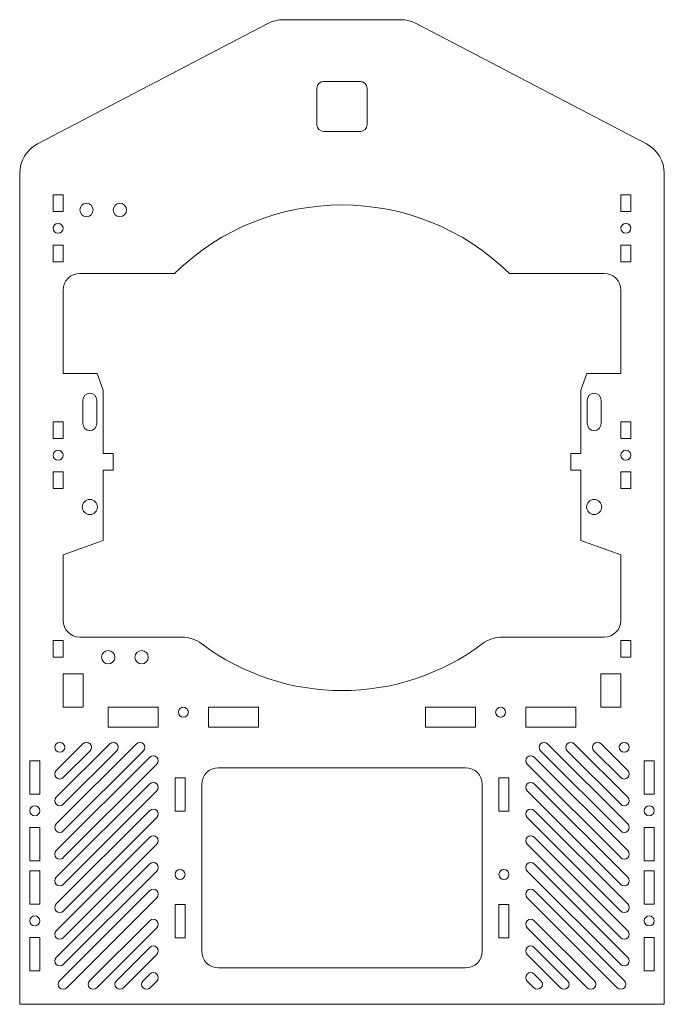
# Model space of a CAD drawing. Header units: millimetres. Extents: x -97 to 97, y -3 to 292.
import ezdxf

# ---------------------------------------------------------------- set-up
doc = ezdxf.new("R2010")
doc.units = ezdxf.units.MM

msp = doc.modelspace()

# ---------------------------------------------------------------- linework, layer by layer
at = {"color": 7, "linetype": 'Continuous', "lineweight": 15}
for p, q in [((17.54, 292.11), (-17.54, 292.11)), ((-22.18, 290.98), (-91.13, 254.92)), ((91.13, 254.92), (22.18, 290.98)), ((-7.5, 271.61), (-7.5, 260.61)), ((5.5, 273.61), (-5.5, 273.61)), ((7.5, 260.61), (7.5, 271.61)), ((-5.5, 258.61), (5.5, 258.61)), ((-96.5, 246.06), (-96.5, -2.89)), ((96.5, -2.89), (96.5, 246.06)), ((-86.5, 239.61), (-86.5, 234.61)), ((-83.5, 239.61), (-86.5, 239.61)), ((-83.5, 234.61), (-83.5, 239.61)), ((83.5, 239.61), (83.5, 234.61)), ((86.5, 239.61), (83.5, 239.61)), ((86.5, 234.61), (86.5, 239.61)), ((-86.5, 234.61), (-83.5, 234.61)), ((83.5, 234.61), (86.5, 234.61)), ((-86.5, 224.61), (-86.5, 219.61)), ((-83.5, 224.61), (-86.5, 224.61)), ((-83.5, 219.61), (-83.5, 224.61)), ((83.5, 224.61), (83.5, 219.61)), ((86.5, 224.61), (83.5, 224.61)), ((86.5, 219.61), (86.5, 224.61)), ((-86.5, 219.61), (-83.5, 219.61)), ((83.5, 219.61), (86.5, 219.61)), ((-50.11, 216.11), (-78.5, 216.11)), ((78.5, 216.11), (50.11, 216.11)), ((-83.5, 211.11), (-83.5, 186.11)), ((83.5, 186.11), (83.5, 211.11)), ((-83.5, 186.11), (-73.32, 186.11)), ((-73.32, 186.11), (-71.5, 181.11)), ((71.5, 181.11), (73.32, 186.11)), ((73.32, 186.11), (83.5, 186.11)), ((-71.5, 162.11), (-71.5, 181.11)), ((71.5, 181.11), (71.5, 162.11)), ((-77.6, 178.11), (-77.6, 171.11)), ((-73.4, 171.11), (-73.4, 178.11)), ((73.4, 178.11), (73.4, 171.11)), ((77.6, 171.11), (77.6, 178.11)), ((-86.5, 171.61), (-86.5, 166.61)), ((-83.5, 171.61), (-86.5, 171.61)), ((-83.5, 166.61), (-83.5, 171.61)), ((83.5, 171.61), (83.5, 166.61)), ((86.5, 171.61), (83.5, 171.61)), ((86.5, 166.61), (86.5, 171.61)), ((-86.5, 166.61), (-83.5, 166.61)), ((83.5, 166.61), (86.5, 166.61)), ((-68.5, 162.11), (-71.5, 162.11)), ((-68.5, 157.11), (-68.5, 162.11)), ((71.5, 162.11), (68.5, 162.11)), ((68.5, 162.11), (68.5, 157.11)), ((-86.5, 156.61), (-86.5, 151.61)), ((-83.5, 156.61), (-86.5, 156.61)), ((-83.5, 151.61), (-83.5, 156.61)), ((-71.5, 136.11), (-71.5, 157.11)), ((-71.5, 157.11), (-68.5, 157.11)), ((68.5, 157.11), (71.5, 157.11)), ((71.5, 157.11), (71.5, 136.11)), ((83.5, 156.61), (83.5, 151.61)), ((86.5, 156.61), (83.5, 156.61)), ((86.5, 151.61), (86.5, 156.61)), ((-86.5, 151.61), (-83.5, 151.61)), ((83.5, 151.61), (86.5, 151.61)), ((-71.5, 136.11), (-83.5, 131.75)), ((83.5, 131.75), (71.5, 136.11)), ((-83.5, 131.75), (-83.5, 112.11)), ((83.5, 112.11), (83.5, 131.75)), ((-48, 107.11), (-78.5, 107.11)), ((78.5, 107.11), (48, 107.11)), ((-86.5, 106.11), (-86.5, 101.11)), ((-83.5, 106.11), (-86.5, 106.11)), ((-83.5, 101.11), (-83.5, 106.11)), ((83.5, 106.11), (83.5, 101.11)), ((86.5, 106.11), (83.5, 106.11)), ((86.5, 101.11), (86.5, 106.11)), ((-86.5, 101.11), (-83.5, 101.11)), ((83.5, 101.11), (86.5, 101.11)), ((-83.5, 96.11), (-83.5, 86.11)), ((-77.5, 96.11), (-83.5, 96.11)), ((-77.5, 86.11), (-77.5, 96.11)), ((77.5, 96.11), (77.5, 86.11)), ((83.5, 96.11), (77.5, 96.11)), ((83.5, 86.11), (83.5, 96.11)), ((-83.5, 86.11), (-77.5, 86.11)), ((-70, 86.11), (-70, 80.11)), ((-55, 86.11), (-70, 86.11)), ((-55, 80.11), (-55, 86.11)), ((-40, 86.11), (-40, 80.11)), ((-25, 86.11), (-40, 86.11)), ((-25, 80.11), (-25, 86.11)), ((25, 86.11), (25, 80.11)), ((40, 86.11), (25, 86.11)), ((40, 80.11), (40, 86.11)), ((55, 86.11), (55, 80.11)), ((70, 86.11), (55, 86.11)), ((70, 80.11), (70, 86.11)), ((77.5, 86.11), (83.5, 86.11)), ((-70, 80.11), (-55, 80.11)), ((-40, 80.11), (-25, 80.11)), ((25, 80.11), (40, 80.11)), ((55, 80.11), (70, 80.11)), ((-61.56, 75.17), (-85.56, 51.17)), ((-69.56, 75.17), (-85.56, 59.17)), ((-77.56, 75.17), (-85.56, 67.17)), ((85.56, 51.17), (61.56, 75.17)), ((85.56, 59.17), (69.56, 75.17)), ((85.56, 67.17), (77.56, 75.17)), ((-57.56, 71.17), (-85.56, 43.17)), ((-83.44, 49.05), (-59.44, 73.05)), ((-83.44, 57.05), (-67.44, 73.05)), ((-83.44, 65.05), (-75.44, 73.05)), ((85.56, 43.17), (57.56, 71.17)), ((59.44, 73.05), (83.44, 49.05)), ((67.44, 73.05), (83.44, 57.05)), ((75.44, 73.05), (83.44, 65.05)), ((-93.5, 70.11), (-93.5, 60.11)), ((-90.5, 70.11), (-93.5, 70.11)), ((-90.5, 60.11), (-90.5, 70.11)), ((-83.44, 41.05), (-55.44, 69.05)), ((37, 68), (-37, 68)), ((55.44, 69.05), (83.44, 41.05)), ((90.5, 70.11), (90.5, 60.11)), ((93.5, 70.11), (90.5, 70.11)), ((93.5, 60.11), (93.5, 70.11)), ((-50, 65), (-50, 55)), ((-47, 65), (-50, 65)), ((-47, 55), (-47, 65)), ((47, 65), (47, 55)), ((50, 65), (47, 65)), ((50, 55), (50, 65)), ((-57.56, 63.17), (-85.56, 35.17)), ((-42, 63), (-42, 13)), ((42, 13), (42, 63)), ((85.56, 35.17), (57.56, 63.17)), ((-93.5, 60.11), (-90.5, 60.11)), ((-83.44, 33.05), (-55.44, 61.05)), ((55.44, 61.05), (83.44, 33.05)), ((90.5, 60.11), (93.5, 60.11)), ((-57.56, 55.17), (-85.56, 27.17)), ((-50, 55), (-47, 55)), ((47, 55), (50, 55)), ((85.56, 27.17), (57.56, 55.17)), ((-83.44, 25.05), (-55.44, 53.05)), ((55.44, 53.05), (83.44, 25.05)), ((-93.5, 50.11), (-93.5, 40.11)), ((-90.5, 50.11), (-93.5, 50.11)), ((-90.5, 40.11), (-90.5, 50.11)), ((90.5, 50.11), (90.5, 40.11)), ((93.5, 50.11), (90.5, 50.11)), ((93.5, 40.11), (93.5, 50.11)), ((-57.56, 47.17), (-85.56, 19.17)), ((-83.44, 17.05), (-55.44, 45.05)), ((55.44, 45.05), (83.44, 17.05)), ((85.56, 19.17), (57.56, 47.17)), ((-93.5, 40.11), (-90.5, 40.11)), ((-57.56, 39.17), (-85.56, 11.17)), ((85.56, 11.17), (57.56, 39.17)), ((90.5, 40.11), (93.5, 40.11)), ((-93.5, 37.11), (-93.5, 27.11)), ((-90.5, 37.11), (-93.5, 37.11)), ((-90.5, 27.11), (-90.5, 37.11)), ((-83.44, 9.05), (-55.44, 37.05)), ((55.44, 37.05), (83.44, 9.05)), ((90.5, 37.11), (90.5, 27.11)), ((93.5, 37.11), (90.5, 37.11)), ((93.5, 27.11), (93.5, 37.11)), ((-57.56, 31.17), (-84.56, 4.18)), ((84.56, 4.18), (57.56, 31.17)), ((-93.5, 27.11), (-90.5, 27.11)), ((-82.43, 2.05), (-55.44, 29.05)), ((-50, 27), (-50, 17)), ((-47, 27), (-50, 27)), ((-47, 17), (-47, 27)), ((47, 27), (47, 17)), ((50, 27), (47, 27)), ((50, 17), (50, 27)), ((55.44, 29.05), (82.43, 2.05)), ((90.5, 27.11), (93.5, 27.11)), ((-57.56, 22.17), (-75.56, 4.18)), ((75.56, 4.18), (57.56, 22.17)), ((-73.43, 2.05), (-55.44, 20.05)), ((55.44, 20.05), (73.43, 2.05)), ((-93.5, 17.11), (-93.5, 7.11)), ((-90.5, 17.11), (-93.5, 17.11)), ((-90.5, 7.11), (-90.5, 17.11)), ((-50, 17), (-47, 17)), ((47, 17), (50, 17)), ((90.5, 17.11), (90.5, 7.11)), ((93.5, 17.11), (90.5, 17.11)), ((93.5, 7.11), (93.5, 17.11)), ((-57.56, 14.17), (-67.56, 4.18)), ((-65.43, 2.05), (-55.44, 12.05)), ((55.44, 12.05), (65.43, 2.05)), ((67.56, 4.18), (57.56, 14.17)), ((-93.5, 7.11), (-90.5, 7.11)), ((-57.56, 6.17), (-59.56, 4.18)), ((-37, 8), (37, 8)), ((59.56, 4.18), (57.56, 6.17)), ((90.5, 7.11), (93.5, 7.11)), ((-57.43, 2.05), (-55.44, 4.05)), ((55.44, 4.05), (57.43, 2.05)), ((96.5, -2.89), (-96.5, -2.89))]:
    msp.add_line(p, q, dxfattribs=at)
for centre, radius in [((-76.5, 235.11), 2), ((-66.5, 235.11), 2), ((-85, 229.61), 1.5), ((85, 229.61), 1.5), ((-85, 161.61), 1.5), ((85, 161.61), 1.5), ((-75.5, 146.11), 2.25), ((75.5, 146.11), 2.25), ((-70, 101.11), 2), ((-60, 101.11), 2), ((-47.5, 84.61), 1.5), ((47.5, 84.61), 1.5), ((-84.5, 74.11), 1.5), ((84.5, 74.11), 1.5), ((-92, 55.11), 1.5), ((92, 55.11), 1.5), ((-48.5, 36), 1.5), ((48.5, 36), 1.5), ((-92, 22.11), 1.5), ((92, 22.11), 1.5)]:
    msp.add_circle(centre, radius, dxfattribs=at)
for centre, radius, start, end in [((-17.54, 282.11), 10, 90, 117.604), ((17.54, 282.11), 10, 62.396, 90), ((-5.5, 271.61), 2, 90, 180), ((5.5, 271.61), 2, 0, 90), ((-5.5, 260.61), 2, 180, 270), ((5.5, 260.61), 2, 270, 0), ((-86.5, 246.06), 10, 117.604, 180), ((86.5, 246.06), 10, 0, 62.396), ((0, 165.11), 71.5, 45.503, 134.497), ((-78.5, 211.11), 5, 90, 180), ((78.5, 211.11), 5, 0, 90), ((-75.5, 178.11), 2.1, 0, 180), ((75.5, 178.11), 2.1, 0, 180), ((-75.5, 171.11), 2.1, 180, 0), ((75.5, 171.11), 2.1, 180, 0), ((-78.5, 112.11), 5, 180, 270), ((78.5, 112.11), 5, 270, 0), ((-48, 97.11), 10, 53.1301, 90), ((48, 97.11), 10, 90, 126.8699), ((0, 161.11), 70, 233.1301, 306.8699), ((-76.5, 74.11), 1.5, 315, 135), ((-68.5, 74.11), 1.5, 315, 135), ((-60.5, 74.11), 1.5, 315, 135), ((60.5, 74.11), 1.5, 45, 225), ((68.5, 74.11), 1.5, 45, 225), ((76.5, 74.11), 1.5, 45, 225), ((-56.5, 70.11), 1.5, 315, 135), ((56.5, 70.11), 1.5, 45, 225), ((-37, 63), 5, 90, 180), ((37, 63), 5, 0, 90), ((-84.5, 66.11), 1.5, 135, 315), ((84.5, 66.11), 1.5, 225, 45), ((-56.5, 62.11), 1.5, 315, 135), ((56.5, 62.11), 1.5, 45, 225), ((-84.5, 58.11), 1.5, 135, 315), ((84.5, 58.11), 1.5, 225, 45), ((-56.5, 54.11), 1.5, 315, 135), ((56.5, 54.11), 1.5, 45, 225), ((-84.5, 50.11), 1.5, 135, 315), ((84.5, 50.11), 1.5, 225, 45), ((-56.5, 46.11), 1.5, 315, 135), ((56.5, 46.11), 1.5, 45, 225), ((-84.5, 42.11), 1.5, 135, 315), ((84.5, 42.11), 1.5, 225, 45), ((-56.5, 38.11), 1.5, 315, 135), ((56.5, 38.11), 1.5, 45, 225), ((-84.5, 34.11), 1.5, 135, 315), ((84.5, 34.11), 1.5, 225, 45), ((-56.5, 30.11), 1.5, 315, 135), ((56.5, 30.11), 1.5, 45, 225), ((-84.5, 26.11), 1.5, 135, 315), ((84.5, 26.11), 1.5, 225, 45), ((-56.5, 21.11), 1.5, 315, 135), ((56.5, 21.11), 1.5, 45, 225), ((-84.5, 18.11), 1.5, 135, 315), ((84.5, 18.11), 1.5, 225, 45), ((-56.5, 13.11), 1.5, 315, 135), ((-37, 13), 5, 180, 270), ((37, 13), 5, 270, 0), ((56.5, 13.11), 1.5, 45, 225), ((-84.5, 10.11), 1.5, 135, 315), ((84.5, 10.11), 1.5, 225, 45), ((-56.5, 5.11), 1.5, 315, 135), ((56.5, 5.11), 1.5, 45, 225), ((-83.5, 3.11), 1.5, 135, 315), ((-74.5, 3.11), 1.5, 135, 315), ((-66.5, 3.11), 1.5, 135, 315), ((-58.5, 3.11), 1.5, 135, 315), ((58.5, 3.11), 1.5, 225, 45), ((66.5, 3.11), 1.5, 225, 45), ((74.5, 3.11), 1.5, 225, 45), ((83.5, 3.11), 1.5, 225, 45)]:
    msp.add_arc(centre, radius, start, end, dxfattribs=at)

doc.saveas('drawing.dxf')
